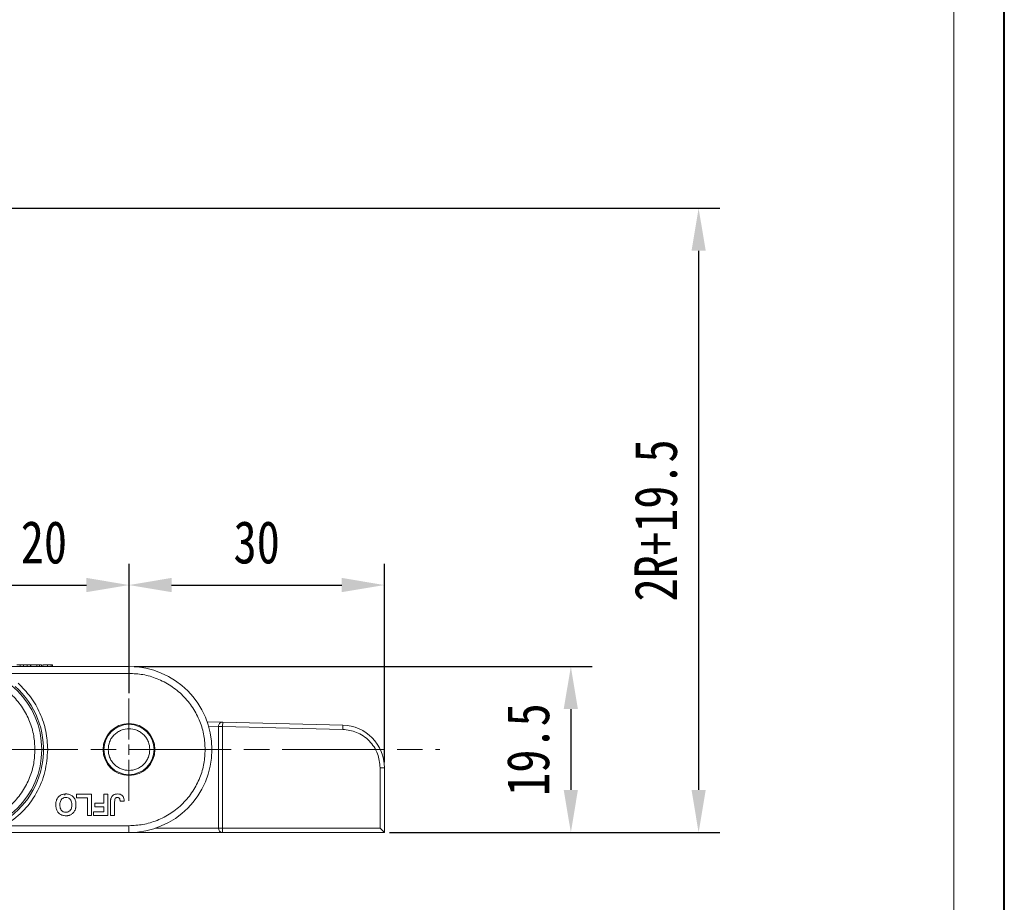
# Model space of a CAD drawing. Header units: millimetres. Extents: x 3378 to 3879, y -297 to 55.
# Tile 27 of 31: x 3759 to 3875, y -153 to -49. Entities that reach past the tile are written whole.
import ezdxf

# ---------------------------------------------------------------- set-up
doc = ezdxf.new("R2010")
doc.units = ezdxf.units.MM
doc.linetypes.add('ACAD_ISO08W100', pattern=[36, 24, -3, 6, -3])
doc.linetypes.add('CENTER', pattern=[0.6, 0.375, -0.075, 0.075, -0.075])
doc.layers.add('中心线', color=1, linetype='CENTER', lineweight=25)
doc.styles.get("Standard").update_dxf_attribs({"font": '仿宋_GB2312.ttf', "width": 0.8})
doc.dimstyles.new('ISO-15', dxfattribs={"dimtxt": 5, "dimasz": 5, "dimexe": 2.5, "dimexo": 0.625, "dimgap": 2.5, "dimtad": 1, "dimdsep": 46, "dimtxsty": 'Standard', "dimcen": 2.5, "dimadec": 0, "dimazin": 0, "dimtfac": 1, "dimtmove": 0, "dimatfit": 3, "dimfxl": 0, "dimarcsym": 0})

# ---------------------------------------------------------------- blocks, each defined once
blk = doc.blocks.new('*D296')
at = {"color": 0, "lineweight": -2}
for p, q in [((3669.38, -71.37), (3841.52, -71.37)), ((3839.02, -76.37), (3839.02, -139.73)), ((3802.72, -144.73), (3841.52, -144.73))]:
    blk.add_line(p, q, dxfattribs=at)
at = {"color": 0, "lineweight": 9}
for points in [[(3838.19, -76.37), (3839.86, -76.37), (3839.02, -71.37)], [(3838.19, -139.73), (3839.86, -139.73), (3839.02, -144.73)]]:
    blk.add_solid(points, dxfattribs=at)
at = {"layer": 'Defpoints', "color": 0, "lineweight": 9}
for p in [(3668.76, -71.37), (3802.1, -144.73), (3839.02, -144.73)]:
    blk.add_point(p, dxfattribs=at)
at = {"color": 0, "lineweight": 9, "insert": (3834.02, -108.05), "char_height": 5, "attachment_point": 5, "rotation": 90}
blk.add_mtext('2R+19.5', dxfattribs=at)
blk = doc.blocks.new('*D297')
at = {"color": 0, "lineweight": -2}
for p, q in [((3772.72, -125.23), (3826.51, -125.23)), ((3824.01, -130.23), (3824.01, -139.73)), ((3802.72, -144.73), (3826.51, -144.73))]:
    blk.add_line(p, q, dxfattribs=at)
at = {"color": 0, "lineweight": 9}
for points in [[(3823.17, -130.23), (3824.84, -130.23), (3824.01, -125.23)], [(3823.17, -139.73), (3824.84, -139.73), (3824.01, -144.73)]]:
    blk.add_solid(points, dxfattribs=at)
at = {"layer": 'Defpoints', "color": 0, "lineweight": 9}
for p in [(3772.1, -125.23), (3802.1, -144.73), (3824.01, -144.73)]:
    blk.add_point(p, dxfattribs=at)
at = {"color": 0, "lineweight": 9, "insert": (3819.01, -134.98), "char_height": 5, "attachment_point": 5, "rotation": 90}
blk.add_mtext('19.5', dxfattribs=at)
blk = doc.blocks.new('*D298')
at = {"color": 0, "lineweight": -2}
for p, q in [((3752.1, -128.34), (3752.1, -113.15)), ((3772.1, -128.34), (3772.1, -113.15)), ((3757.1, -115.65), (3767.1, -115.65))]:
    blk.add_line(p, q, dxfattribs=at)
at = {"color": 0, "lineweight": 9}
for points in [[(3757.1, -114.81), (3757.1, -116.48), (3752.1, -115.65)], [(3767.1, -114.81), (3767.1, -116.48), (3772.1, -115.65)]]:
    blk.add_solid(points, dxfattribs=at)
at = {"layer": 'Defpoints', "color": 0, "lineweight": 9}
for p in [(3772.1, -115.65), (3752.1, -128.97), (3772.1, -128.97)]:
    blk.add_point(p, dxfattribs=at)
at = {"color": 0, "lineweight": 9, "insert": (3762.1, -110.65), "char_height": 5, "attachment_point": 5}
blk.add_mtext('20', dxfattribs=at)
blk = doc.blocks.new('*D290')
at = {"color": 0, "lineweight": -2}
for p, q in [((3772.1, -128.34), (3772.1, -113.15)), ((3802.1, -136.48), (3802.1, -113.15)), ((3777.1, -115.65), (3797.1, -115.65))]:
    blk.add_line(p, q, dxfattribs=at)
at = {"color": 0, "lineweight": 9}
for points in [[(3777.1, -114.81), (3777.1, -116.48), (3772.1, -115.65)], [(3797.1, -114.81), (3797.1, -116.48), (3802.1, -115.65)]]:
    blk.add_solid(points, dxfattribs=at)
at = {"layer": 'Defpoints', "color": 0, "lineweight": 9}
for p in [(3802.1, -115.65), (3772.1, -128.97), (3802.1, -137.11)]:
    blk.add_point(p, dxfattribs=at)
at = {"color": 0, "lineweight": 9, "insert": (3787.1, -110.65), "char_height": 5, "attachment_point": 5}
blk.add_mtext('30', dxfattribs=at)

msp = doc.modelspace()

# ---------------------------------------------------------------- linework, layer by layer
at = {"color": 7, "lineweight": 40}
msp.add_line((3874.937, -297.232), (3874.937, 54.51), dxfattribs=at)
at = {"color": 7, "lineweight": 13}
msp.add_line((3869.015, -291.31), (3869.015, 48.588), dxfattribs=at)
at = {"color": 7, "linetype": 'Continuous', "lineweight": 15}
for p, q in [((3772.097, -125.228), (3757.432, -125.228)), ((3757.767, -126.028), (3772.097, -126.028)), ((3759.301, -125.028), (3758.909, -125.028)), ((3759.301, -125.028), (3759.301, -125.228)), ((3759.717, -125.028), (3759.301, -125.028)), ((3759.717, -125.228), (3759.717, -125.028)), ((3760.133, -125.028), (3759.717, -125.028)), ((3760.133, -125.028), (3760.133, -125.228)), ((3760.524, -125.028), (3760.133, -125.028)), ((3760.524, -125.028), (3760.524, -125.228)), ((3760.569, -125.028), (3760.569, -125.228)), ((3761.262, -125.028), (3760.569, -125.028)), ((3761.262, -125.028), (3761.262, -125.228)), ((3761.595, -125.028), (3761.262, -125.028)), ((3761.595, -125.028), (3761.595, -125.228)), ((3761.826, -125.028), (3761.595, -125.028)), ((3761.826, -125.028), (3761.826, -125.228)), ((3761.96, -125.228), (3761.96, -125.028)), ((3762.537, -125.028), (3762.537, -125.228)), ((3762.939, -125.028), (3762.939, -125.228)), ((3763.114, -125.028), (3763.114, -125.228)), ((3772.097, -125.228), (3772.097, -126.028)), ((3783.109, -131.772), (3781.289, -131.728)), ((3783.109, -131.772), (3783.097, -132.272)), ((3797.217, -132.111), (3783.109, -131.772)), ((3781.452, -132.232), (3782.597, -132.26)), ((3782.597, -132.272), (3782.597, -144.228)), ((3783.097, -132.272), (3782.597, -132.272)), ((3797.205, -132.611), (3783.097, -132.272)), ((3783.097, -132.272), (3783.097, -144.228)), ((3797.217, -132.111), (3797.205, -132.611)), ((3801.597, -137.109), (3801.597, -144.228)), ((3801.597, -137.109), (3802.097, -137.109)), ((3802.097, -144.728), (3802.097, -137.109)), ((3764.5, -140.219), (3764.607, -140.351)), ((3765.928, -140.228), (3767.691, -140.228)), ((3765.928, -140.645), (3765.928, -140.228)), ((3767.21, -140.645), (3765.928, -140.645)), ((3767.21, -142.728), (3767.21, -140.645)), ((3767.691, -140.228), (3767.691, -142.728)), ((3769.131, -141.286), (3769.131, -140.228)), ((3769.131, -140.228), (3769.612, -140.228)), ((3769.612, -140.228), (3769.612, -142.728)), ((3770.411, -141.11), (3770.411, -142.728)), ((3771.052, -141.061), (3771.533, -141.029)), ((3768.073, -141.702), (3768.073, -141.286)), ((3768.073, -141.286), (3769.131, -141.286)), ((3769.131, -141.702), (3768.073, -141.702)), ((3769.131, -142.311), (3769.131, -141.702)), ((3769.93, -142.728), (3769.93, -141.152)), ((3767.691, -142.728), (3767.21, -142.728)), ((3767.913, -142.728), (3767.913, -142.311)), ((3767.913, -142.311), (3769.131, -142.311)), ((3769.612, -142.728), (3767.913, -142.728)), ((3770.411, -142.728), (3769.93, -142.728)), ((3772.097, -143.928), (3757.491, -143.928)), ((3772.097, -144.728), (3772.097, -143.928)), ((3782.597, -144.228), (3775.179, -144.228)), ((3782.597, -144.228), (3783.097, -144.228)), ((3801.597, -144.228), (3783.097, -144.228)), ((3783.097, -144.228), (3783.097, -144.728)), ((3802.097, -144.728), (3801.597, -144.228)), ((3756.959, -144.728), (3772.097, -144.728)), ((3772.097, -144.728), (3783.097, -144.728)), ((3783.097, -144.728), (3802.097, -144.728))]:
    msp.add_line(p, q, dxfattribs=at)
for radius in [3.05, 2.95]:
    msp.add_circle((3772.097, -134.978), radius, dxfattribs=at)
for centre, radius, start, end in [((3752.097, -134.978), 9.75, 270, 90), ((3772.097, -134.978), 9.75, 270, 90), ((3752.097, -134.978), 9.95, 301.07867, 48.15), ((3783.097, -132.272), 0.5, 88.62347, 180), ((3797.097, -137.109), 5, 0, 88.62347), ((3783.097, -144.228), 0.5, 180, 270)]:
    msp.add_arc(centre, radius, start, end, dxfattribs=at)
for points, knots in [([(3761.047, -134.978), (3761.018, -134.432), (3760.958, -133.308), (3760.46, -131.64), (3759.634, -130.036), (3758.47, -128.605), (3757.039, -127.441), (3755.435, -126.615), (3753.767, -126.117), (3752.643, -126.057), (3752.097, -126.028)], [0, 0, 0, 0, 0.116516, 0.2400113, 0.3686408, 0.5, 0.6313592, 0.7599887, 0.883484, 1, 1, 1, 1]), ([(3762.537, -125.028), (3762.469, -125.028), (3762.338, -125.028), (3762.184, -125.028), (3762.058, -125.028), (3761.972, -125.028), (3761.965, -125.028), (3761.96, -125.028)], [0, 0, 0, 0, 0.1547116, 0.2955468, 0.4207614, 0.6305136, 1, 1, 1, 1]), ([(3762.939, -125.028), (3762.92, -125.028), (3762.879, -125.028), (3762.803, -125.028), (3762.72, -125.028), (3762.647, -125.028), (3762.586, -125.028), (3762.553, -125.028), (3762.537, -125.028)], [0, 0, 0, 0, 0.20655853, 0.42042299, 0.60362328, 0.79395782, 0.89660747, 1, 1, 1, 1]), ([(3763.114, -125.028), (3763.113, -125.028), (3763.111, -125.028), (3763.093, -125.028), (3763.067, -125.028), (3763.038, -125.028), (3762.999, -125.028), (3762.96, -125.028), (3762.939, -125.028)], [0, 0, 0, 0, 0.23837066, 0.47781869, 0.60521766, 0.73331147, 0.86529896, 1, 1, 1, 1]), ([(3781.047, -134.978), (3781.018, -134.432), (3780.958, -133.308), (3780.46, -131.64), (3779.634, -130.036), (3778.47, -128.605), (3777.039, -127.441), (3775.435, -126.615), (3773.767, -126.117), (3772.643, -126.057), (3772.097, -126.028)], [0, 0, 0, 0, 0.116516, 0.2400113, 0.3686408, 0.5, 0.6313592, 0.7599887, 0.883484, 1, 1, 1, 1]), ([(3759.069, -127.194), (3759.579, -127.709), (3760.611, -128.751), (3761.7, -130.687), (3762.416, -132.79), (3762.503, -134.254), (3762.547, -134.978)], [0, 0, 0, 0, 0.2472209, 0.5, 0.7527791, 1, 1, 1, 1]), ([(3769.647, -134.978), (3769.68, -134.67), (3769.73, -134.194), (3770.035, -133.623), (3770.352, -133.234), (3770.742, -132.915), (3771.313, -132.62), (3772.097, -132.469), (3772.881, -132.62), (3773.451, -132.915), (3773.841, -133.234), (3774.158, -133.623), (3774.463, -134.194), (3774.514, -134.67), (3774.547, -134.978)], [0, 0, 0, 0, 0.1197215, 0.1848957, 0.25, 0.3151742, 0.3802785, 0.5, 0.6197215, 0.6848957, 0.75, 0.8151742, 0.8802785, 1, 1, 1, 1]), ([(3801.597, -137.109), (3801.538, -136.551), (3801.448, -135.693), (3800.903, -134.658), (3800.34, -133.943), (3799.639, -133.363), (3798.617, -132.793), (3797.761, -132.682), (3797.205, -132.611)], [0, 0, 0, 0, 0.239786, 0.36857195, 0.5, 0.63142805, 0.760214, 1, 1, 1, 1]), ([(3752.097, -143.928), (3752.643, -143.899), (3753.767, -143.839), (3755.435, -143.341), (3757.039, -142.516), (3758.47, -141.351), (3759.634, -139.92), (3760.46, -138.316), (3760.958, -136.648), (3761.018, -135.524), (3761.047, -134.978)], [0, 0, 0, 0, 0.116516, 0.2400113, 0.3686408, 0.5, 0.6313592, 0.7599887, 0.883484, 1, 1, 1, 1]), ([(3762.547, -134.978), (3762.482, -135.859), (3762.351, -137.651), (3761.287, -140.169), (3759.68, -142.381), (3758.212, -143.418), (3757.491, -143.928)], [0, 0, 0, 0, 0.245823, 0.5, 0.754177, 1, 1, 1, 1]), ([(3774.547, -134.978), (3774.514, -135.286), (3774.463, -135.762), (3774.158, -136.333), (3773.841, -136.722), (3773.451, -137.041), (3772.88, -137.336), (3772.097, -137.488), (3771.313, -137.336), (3770.742, -137.041), (3770.352, -136.722), (3770.035, -136.333), (3769.73, -135.762), (3769.68, -135.286), (3769.647, -134.978)], [0, 0, 0, 0, 0.1197215, 0.1848957, 0.25, 0.3151742, 0.3802785, 0.5, 0.6197215, 0.6848957, 0.75, 0.8151742, 0.8802785, 1, 1, 1, 1]), ([(3772.097, -143.928), (3772.643, -143.899), (3773.767, -143.839), (3775.435, -143.341), (3777.039, -142.516), (3778.47, -141.351), (3779.634, -139.92), (3780.46, -138.316), (3780.958, -136.648), (3781.018, -135.524), (3781.047, -134.978)], [0, 0, 0, 0, 0.116516, 0.2400113, 0.3686408, 0.5, 0.6313592, 0.7599887, 0.883484, 1, 1, 1, 1]), ([(3763.494, -141.475), (3763.501, -141.34), (3763.514, -141.071), (3763.668, -140.683), (3763.942, -140.393), (3764.297, -140.22), (3764.546, -140.204), (3764.677, -140.196)], [0, 0, 0, 0, 0.2046095, 0.4111094, 0.6218416, 0.8013109, 1, 1, 1, 1]), ([(3763.975, -141.487), (3763.982, -141.351), (3763.994, -141.137), (3764.123, -140.869), (3764.294, -140.709), (3764.49, -140.623), (3764.62, -140.616), (3764.678, -140.613)], [0, 0, 0, 0, 0.3192639, 0.5046241, 0.6908579, 0.8645927, 1, 1, 1, 1]), ([(3764.677, -140.196), (3764.811, -140.205), (3765.083, -140.222), (3765.438, -140.407), (3765.688, -140.687), (3765.843, -141.046), (3765.858, -141.314), (3765.866, -141.463)], [0, 0, 0, 0, 0.2054156, 0.413489, 0.5924523, 0.7729308, 1, 1, 1, 1]), ([(3764.678, -140.613), (3764.768, -140.621), (3764.932, -140.637), (3765.135, -140.768), (3765.278, -140.941), (3765.371, -141.185), (3765.38, -141.371), (3765.385, -141.48)], [0, 0, 0, 0, 0.2139433, 0.3873523, 0.5601495, 0.741367, 1, 1, 1, 1]), ([(3769.93, -141.152), (3769.93, -141.119), (3769.931, -141.052), (3769.935, -140.962), (3769.942, -140.883), (3769.953, -140.814), (3769.964, -140.744), (3769.978, -140.699), (3769.985, -140.677)], [0, 0, 0, 0, 0.2082698, 0.416707, 0.5614806, 0.7065734, 0.8528245, 1, 1, 1, 1]), ([(3769.985, -140.677), (3770.012, -140.615), (3770.071, -140.477), (3770.241, -140.318), (3770.482, -140.211), (3770.66, -140.201), (3770.76, -140.196)], [0, 0, 0, 0, 0.2064287, 0.4567223, 0.6939734, 1, 1, 1, 1]), ([(3770.411, -141.11), (3770.412, -141.048), (3770.415, -140.924), (3770.438, -140.77), (3770.507, -140.676), (3770.584, -140.629), (3770.662, -140.614), (3770.714, -140.613), (3770.729, -140.613)], [0, 0, 0, 0, 0.2722235, 0.5466231, 0.6591264, 0.7710806, 0.9347916, 1, 1, 1, 1]), ([(3770.729, -140.613), (3770.75, -140.613), (3770.791, -140.615), (3770.845, -140.63), (3770.892, -140.652), (3770.929, -140.679), (3770.961, -140.712), (3770.978, -140.737), (3770.987, -140.75)], [0, 0, 0, 0, 0.1994149, 0.4047786, 0.5493055, 0.697938, 0.8472718, 1, 1, 1, 1]), ([(3770.76, -140.196), (3770.865, -140.203), (3771.043, -140.215), (3771.268, -140.334), (3771.425, -140.508), (3771.518, -140.751), (3771.528, -140.932), (3771.533, -141.029)], [0, 0, 0, 0, 0.2409298, 0.4094913, 0.5786421, 0.7751051, 1, 1, 1, 1]), ([(3770.987, -140.75), (3770.996, -140.77), (3771.016, -140.81), (3771.031, -140.869), (3771.039, -140.922), (3771.046, -140.968), (3771.049, -141.015), (3771.051, -141.046), (3771.052, -141.061)], [0, 0, 0, 0, 0.2052876, 0.4164731, 0.5617174, 0.70725, 0.8535415, 1, 1, 1, 1]), ([(3764.684, -142.76), (3764.549, -142.751), (3764.277, -142.733), (3763.921, -142.544), (3763.669, -142.259), (3763.517, -141.893), (3763.502, -141.624), (3763.494, -141.475)], [0, 0, 0, 0, 0.2039328, 0.4101703, 0.5932152, 0.7735311, 1, 1, 1, 1]), ([(3764.678, -142.343), (3764.575, -142.334), (3764.402, -142.318), (3764.197, -142.178), (3764.054, -141.989), (3763.985, -141.747), (3763.978, -141.57), (3763.975, -141.487)], [0, 0, 0, 0, 0.2419193, 0.4090436, 0.5761737, 0.8008872, 1, 1, 1, 1]), ([(3765.385, -141.48), (3765.378, -141.615), (3765.367, -141.827), (3765.24, -142.09), (3765.075, -142.245), (3764.877, -142.332), (3764.742, -142.34), (3764.678, -142.343)], [0, 0, 0, 0, 0.3194166, 0.4992255, 0.6800016, 0.8478059, 1, 1, 1, 1]), ([(3765.754, -142.099), (3765.724, -142.158), (3765.664, -142.278), (3765.505, -142.476), (3765.344, -142.601), (3765.223, -142.656), (3765.21, -142.662)], [0, 0, 0, 0, 0.2509005, 0.5021621, 0.9465313, 1, 1, 1, 1]), ([(3765.866, -141.463), (3765.866, -141.496), (3765.865, -141.563), (3765.858, -141.667), (3765.846, -141.773), (3765.825, -141.883), (3765.797, -141.993), (3765.768, -142.063), (3765.754, -142.099)], [0, 0, 0, 0, 0.1539502, 0.3081809, 0.478699, 0.6499612, 0.8242026, 1, 1, 1, 1]), ([(3765.21, -142.662), (3765.179, -142.674), (3765.117, -142.699), (3765.025, -142.723), (3764.937, -142.741), (3764.854, -142.752), (3764.769, -142.759), (3764.712, -142.76), (3764.684, -142.76)], [0, 0, 0, 0, 0.1854289, 0.3721896, 0.5277082, 0.6838775, 0.8416784, 1, 1, 1, 1])]:
    msp.add_open_spline(points, degree=3, knots=knots, dxfattribs=at)
at = {"layer": '中心线', "linetype": 'ACAD_ISO08W100', "lineweight": 13, "ltscale": 0.2}
msp.add_line((3772.097, -140.987), (3772.097, -128.969), dxfattribs=at)
at = {"layer": '中心线', "linetype": 'ACAD_ISO08W100', "lineweight": 13, "ltscale": 0.5}
msp.add_line((3592.097, -134.978), (3808.61, -134.978), dxfattribs=at)

# ---------------------------------------------------------------- dimensions: what is measured, and where the dimension line sits
at = {"color": 5, "lineweight": 9}
dim = msp.add_linear_dim(base=(3839.023, -144.728), p1=(3668.757, -71.374), p2=(3802.097, -144.728), angle=90, text='2R+19.5', dimstyle='ISO-15', dxfattribs=at)
dim.commit()
dim.dimension.update_dxf_attribs({"geometry": '*D296', "text_midpoint": (3834.023, -108.051)})
for base, p1, p2, picture, middle in [((3772.097, -115.647), (3752.097, -128.969), (3772.097, -128.969), '*D298', (3762.097, -110.647)), ((3802.097, -115.647), (3772.097, -128.969), (3802.097, -137.109), '*D290', (3787.097, -110.647))]:
    dim = msp.add_linear_dim(base=base, p1=p1, p2=p2, dimstyle='ISO-15', dxfattribs=at)
    dim.commit()
    dim.dimension.update_dxf_attribs({"geometry": picture, "text_midpoint": middle})
dim = msp.add_linear_dim(base=(3824.006, -144.728), p1=(3772.097, -125.228), p2=(3802.097, -144.728), angle=90, dimstyle='ISO-15', dxfattribs=at)
dim.commit()
dim.dimension.update_dxf_attribs({"geometry": '*D297', "text_midpoint": (3819.006, -134.978)})

doc.saveas('drawing.dxf')
